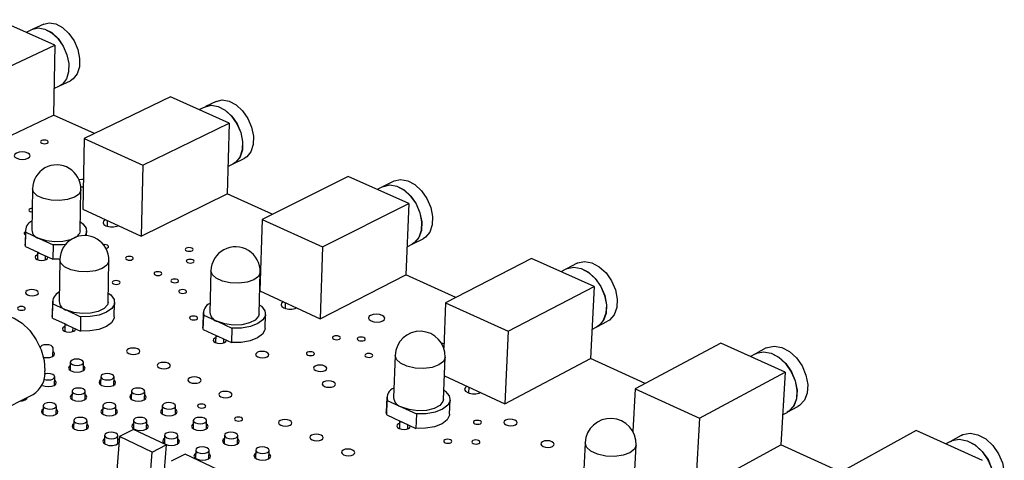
# Model space of a CAD drawing. Extents: x 0 to 211, y 0 to 143.
# Tile 12 of 12: x 153 to 203, y 113 to 136. Entities that reach past the tile are written whole.
import ezdxf

# ---------------------------------------------------------------- set-up
doc = ezdxf.new("R2010")
doc.units = 0
doc.layers.get('0').update_dxf_attribs({"linetype": 'CONTINUOUS'})

msp = doc.modelspace()

# ---------------------------------------------------------------- linework, layer by layer
at = {"color": 7, "linetype": 'CONTINUOUS'}
for p, q in [((154.958, 134.559), (152.053, 135.858)), ((154.398, 135.633), (153.848, 135.374)), ((153.842, 135.372), (153.5, 135.211)), ((150.557, 132.48), (154.958, 134.559)), ((154.958, 134.559), (154.895, 130.999)), ((155.21, 132.484), (155.759, 132.745)), ((154.919, 132.345), (155.205, 132.481)), ((160.855, 131.922), (156.456, 129.801)), ((163.848, 130.584), (160.855, 131.922)), ((163.195, 131.694), (162.645, 131.428)), ((162.64, 131.425), (162.316, 131.268)), ((150.511, 128.901), (154.895, 130.999)), ((156.98, 130.054), (154.894, 130.999)), ((159.451, 128.441), (163.848, 130.584)), ((163.848, 130.584), (163.747, 126.986)), ((156.456, 129.801), (156.386, 126.197)), ((156.456, 129.801), (159.451, 128.441)), ((164.065, 128.513), (164.613, 128.782)), ((159.451, 128.441), (159.368, 124.824)), ((163.786, 128.375), (164.06, 128.51)), ((169.925, 127.866), (165.532, 125.679)), ((173.011, 126.486), (169.925, 127.866)), ((172.258, 127.634), (171.71, 127.36)), ((153.826, 127.239), (153.791, 125.136)), ((156.258, 125.094), (156.299, 127.197)), ((171.704, 127.357), (171.402, 127.206)), ((159.368, 124.824), (163.747, 126.986)), ((166.055, 125.94), (163.747, 126.986)), ((156.386, 126.197), (159.368, 124.824)), ((168.62, 124.277), (173.011, 126.486)), ((173.011, 126.486), (172.87, 122.851)), ((157.653, 125.329), (157.659, 125.61)), ((165.532, 125.679), (165.423, 122.037)), ((165.532, 125.679), (168.62, 124.277)), ((153.462, 125.141), (153.45, 124.418)), ((153.468, 124.301), (153.479, 125.024)), ((153.479, 125.024), (154.175, 124.701)), ((156.582, 124.851), (156.587, 125.087)), ((158.196, 125.359), (158.196, 125.363)), ((154.175, 124.701), (154.873, 124.377)), ((173.192, 124.42), (173.738, 124.698)), ((153.468, 124.301), (153.45, 124.418)), ((153.468, 124.301), (154.104, 124.005)), ((154.087, 124.013), (154.08, 123.633)), ((154.104, 124.005), (154.221, 123.95)), ((154.873, 124.377), (154.86, 123.653)), ((168.62, 124.277), (168.497, 120.622)), ((172.926, 124.286), (173.186, 124.418)), ((154.221, 123.95), (154.86, 123.653)), ((154.492, 123.626), (154.495, 123.823)), ((155.243, 123.652), (154.86, 123.653)), ((155.219, 123.625), (155.18, 121.503)), ((157.681, 121.455), (157.726, 123.577)), ((179.277, 123.684), (174.893, 121.428)), ((182.46, 122.261), (179.277, 123.684)), ((162.927, 123.06), (162.869, 120.935)), ((181.048, 123.162), (180.767, 123.017)), ((181.601, 123.448), (181.054, 123.165)), ((165.376, 120.866), (165.44, 122.992)), ((168.497, 120.622), (172.87, 122.851)), ((175.415, 121.697), (172.87, 122.851)), ((165.423, 122.037), (168.497, 120.622)), ((178.079, 119.982), (182.46, 122.261)), ((182.46, 122.261), (182.277, 118.587)), ((154.847, 121.508), (154.834, 120.778)), ((154.852, 120.656), (154.865, 121.386)), ((154.865, 121.386), (155.572, 121.054)), ((155.572, 121.054), (156.28, 120.721)), ((157.998, 120.718), (158.014, 121.448)), ((166.725, 121.147), (166.734, 121.433)), ((167.287, 121.172), (167.287, 121.179)), ((174.893, 121.428), (174.798, 119.125)), ((174.893, 121.428), (178.079, 119.982)), ((154.852, 120.656), (154.834, 120.778)), ((154.852, 120.656), (155.499, 120.352)), ((156.28, 120.721), (156.266, 119.99)), ((162.535, 120.943), (162.515, 120.213)), ((162.537, 120.076), (162.556, 120.807)), ((162.556, 120.807), (163.274, 120.474)), ((165.688, 120.125), (165.71, 120.856)), ((182.603, 120.202), (183.149, 120.488)), ((155.481, 120.36), (155.474, 119.975)), ((155.499, 120.352), (155.618, 120.296)), ((155.618, 120.296), (156.266, 119.99)), ((155.89, 119.968), (155.894, 120.165)), ((162.537, 120.076), (162.515, 120.213)), ((162.537, 120.076), (163.193, 119.771)), ((163.274, 120.474), (163.993, 120.14)), ((163.993, 120.14), (163.972, 119.408)), ((182.351, 120.07), (182.597, 120.2)), ((163.174, 119.78), (163.163, 119.395)), ((163.193, 119.771), (163.314, 119.714)), ((163.314, 119.714), (163.972, 119.408)), ((163.581, 119.384), (163.587, 119.587)), ((178.079, 119.982), (177.913, 116.288)), ((154.872, 118.713), (154.879, 119.128)), ((188.925, 119.37), (184.551, 117.043)), ((192.208, 117.901), (188.925, 119.37)), ((191.235, 119.13), (190.689, 118.838)), ((172.314, 118.751), (172.233, 116.603)), ((174.781, 116.505), (174.869, 118.653)), ((177.913, 116.288), (182.277, 118.587)), ((185.072, 117.32), (182.277, 118.587)), ((190.684, 118.835), (190.428, 118.698)), ((155.756, 118.406), (155.748, 117.99)), ((156.42, 117.978), (156.428, 118.394)), ((154.954, 117.24), (154.961, 117.657)), ((157.311, 117.67), (157.302, 117.253)), ((157.976, 117.239), (157.985, 117.656)), ((174.83, 117.707), (177.913, 116.288)), ((187.839, 115.549), (192.208, 117.901)), ((192.208, 117.901), (191.981, 114.188)), ((176.079, 116.834), (176.092, 117.126)), ((184.551, 117.043), (184.437, 114.873)), ((184.551, 117.043), (187.839, 115.549)), ((149.45, 114.545), (153.855, 116.761)), ((153.48, 116.498), (153.481, 116.574)), ((155.843, 116.928), (155.835, 116.51)), ((156.51, 116.497), (156.519, 116.915)), ((158.875, 116.929), (158.865, 116.511)), ((159.54, 116.496), (159.55, 116.914)), ((171.893, 116.615), (171.865, 115.877)), ((175.09, 115.752), (175.12, 116.49)), ((176.662, 116.853), (176.662, 116.863)), ((154.367, 116.183), (154.36, 115.763)), ((155.037, 115.751), (155.044, 116.171)), ((157.407, 116.184), (157.398, 115.764)), ((158.075, 115.75), (158.084, 116.17)), ((160.446, 116.185), (160.436, 115.765)), ((161.113, 115.749), (161.124, 116.168)), ((171.891, 115.719), (171.919, 116.457)), ((171.919, 116.457), (172.659, 116.113)), ((172.659, 116.113), (173.401, 115.769)), ((192.312, 115.852), (192.857, 116.147)), ((171.891, 115.719), (171.865, 115.877)), ((171.891, 115.719), (172.569, 115.403)), ((173.401, 115.769), (173.372, 115.029)), ((187.839, 115.549), (187.629, 111.815)), ((192.075, 115.723), (192.307, 115.849)), ((155.931, 115.434), (155.923, 115.013)), ((156.602, 115), (156.61, 115.421)), ((158.98, 114.983), (158.26, 114.615)), ((158.979, 115.435), (158.969, 115.015)), ((160.649, 114.187), (158.98, 114.983)), ((159.648, 114.999), (159.658, 115.42)), ((162.026, 115.437), (162.015, 115.016)), ((162.694, 114.998), (162.705, 115.419)), ((172.547, 115.414), (172.532, 115.025)), ((172.569, 115.403), (172.693, 115.346)), ((172.693, 115.346), (173.372, 115.029)), ((172.957, 115.009), (172.965, 115.219)), ((157.503, 114.682), (157.494, 114.26)), ((158.26, 114.615), (157.808, 108.693)), ((158.175, 114.245), (158.184, 114.667)), ((159.93, 113.817), (158.26, 114.615)), ((160.559, 114.683), (160.549, 114.261)), ((161.229, 114.244), (161.24, 114.666)), ((163.615, 114.684), (163.603, 114.262)), ((164.284, 114.243), (164.296, 114.665)), ((198.881, 114.917), (194.521, 112.515)), ((202.271, 113.402), (198.881, 114.917)), ((201.175, 114.672), (200.632, 114.371)), ((159.93, 113.817), (160.649, 114.187)), ((160.649, 114.187), (160.165, 108.048)), ((182.002, 114.304), (181.895, 112.134)), ((184.486, 112.003), (184.6, 114.174)), ((187.629, 111.815), (191.981, 114.188)), ((195.041, 112.801), (191.981, 114.188)), ((200.626, 114.368), (200.396, 114.24)), ((159.466, 107.883), (159.93, 113.817)), ((161.617, 113.725), (160.897, 113.354)), ((163.301, 112.921), (161.617, 113.725)), ((162.148, 113.927), (162.137, 113.504)), ((162.819, 113.485), (162.831, 113.908)), ((165.212, 113.928), (165.199, 113.505)), ((165.882, 113.484), (165.895, 113.907))]:
    msp.add_line(p, q, dxfattribs=at)
for points in [[(154.398, 135.633), (154.674, 135.698), (155.013, 135.642), (155.358, 135.457), (155.677, 135.158), (155.944, 134.773), (156.132, 134.335), (156.227, 133.884), (156.219, 133.461), (156.109, 133.103), (155.907, 132.841), (155.759, 132.745)], [(153.842, 135.372), (154.119, 135.437), (154.457, 135.381), (154.802, 135.195), (155.122, 134.896), (155.388, 134.51), (155.578, 134.072), (155.672, 133.621), (155.664, 133.197), (155.555, 132.839), (155.353, 132.577), (155.205, 132.481)], [(153.848, 135.374), (154.124, 135.44), (154.463, 135.384), (154.808, 135.198), (155.128, 134.899), (155.394, 134.513), (155.583, 134.075), (155.678, 133.624), (155.67, 133.2), (155.56, 132.842), (155.359, 132.58), (155.21, 132.484)], [(163.195, 131.694), (163.5, 131.767), (163.85, 131.707), (164.205, 131.517), (164.533, 131.212), (164.805, 130.82), (164.996, 130.376), (165.089, 129.92), (165.077, 129.492), (164.959, 129.131), (164.748, 128.868), (164.613, 128.782)], [(162.64, 131.425), (162.945, 131.498), (163.295, 131.438), (163.65, 131.247), (163.978, 130.942), (164.25, 130.55), (164.442, 130.105), (164.535, 129.649), (164.523, 129.22), (164.406, 128.859), (164.195, 128.596), (164.06, 128.51)], [(162.645, 131.428), (162.951, 131.5), (163.301, 131.441), (163.656, 131.25), (163.984, 130.945), (164.256, 130.552), (164.447, 130.108), (164.541, 129.651), (164.528, 129.223), (164.411, 128.862), (164.2, 128.599), (164.065, 128.513)], [(154.303, 129.565), (154.367, 129.545), (154.443, 129.538), (154.517, 129.545), (154.579, 129.565), (154.62, 129.595), (154.633, 129.63), (154.616, 129.665), (154.572, 129.695), (154.508, 129.715), (154.432, 129.721), (154.358, 129.715), (154.296, 129.695), (154.255, 129.665), (154.242, 129.63), (154.259, 129.595), (154.303, 129.565)], [(153.025, 128.794), (153.158, 128.753), (153.313, 128.738), (153.467, 128.753), (153.596, 128.794), (153.68, 128.855), (153.707, 128.928), (153.672, 129), (153.582, 129.061), (153.449, 129.102), (153.294, 129.117), (153.14, 129.102), (153.011, 129.061), (152.927, 129), (152.9, 128.928), (152.934, 128.855), (153.025, 128.794)], [(156.415, 127.717), (156.346, 127.72), (156.194, 127.706)], [(172.258, 127.634), (172.27, 127.64), (172.596, 127.715), (172.958, 127.652), (173.323, 127.456), (173.66, 127.145), (173.937, 126.747), (174.13, 126.296), (174.222, 125.834), (174.205, 125.402), (174.08, 125.038), (173.859, 124.774), (173.738, 124.698)], [(156.27, 127.343), (156.37, 127.337), (156.408, 127.338)], [(171.704, 127.357), (171.716, 127.363), (172.042, 127.438), (172.404, 127.374), (172.769, 127.178), (173.106, 126.867), (173.383, 126.468), (173.577, 126.017), (173.669, 125.554), (173.652, 125.122), (173.527, 124.757), (173.306, 124.494), (173.186, 124.418)], [(171.71, 127.36), (171.722, 127.366), (172.047, 127.44), (172.409, 127.377), (172.775, 127.181), (173.111, 126.87), (173.389, 126.471), (173.582, 126.02), (173.675, 125.557), (173.658, 125.124), (173.533, 124.76), (173.312, 124.497), (173.192, 124.42)], [(153.809, 126.24), (153.765, 126.234), (153.702, 126.213), (153.661, 126.183), (153.648, 126.147), (153.665, 126.111), (153.709, 126.081)], [(153.709, 126.081), (153.775, 126.06), (153.806, 126.055)], [(156.267, 125.549), (156.392, 125.456), (156.557, 125.239), (156.577, 125.009), (156.498, 124.848)], [(157.545, 125.663), (157.452, 125.594), (157.423, 125.512), (157.463, 125.43), (157.565, 125.361)], [(153.46, 125.031), (153.449, 125.025), (153.407, 124.995), (153.394, 124.958), (153.411, 124.922), (153.455, 124.891)], [(156.258, 125.094), (156.225, 124.965), (156.055, 124.779), (155.761, 124.635), (155.377, 124.548), (154.951, 124.531), (154.533, 124.584), (154.175, 124.701)], [(155.541, 124.406), (155.356, 124.384), (154.873, 124.377)], [(157.544, 124.21), (157.593, 124.216), (157.656, 124.237), (157.697, 124.268), (157.71, 124.304), (157.692, 124.341), (157.647, 124.372), (157.581, 124.392), (157.504, 124.399), (157.428, 124.392), (157.424, 124.391)], [(161.678, 124.085), (161.745, 124.064), (161.822, 124.057), (161.897, 124.064), (161.96, 124.085), (162.001, 124.115), (162.013, 124.152), (161.995, 124.188), (161.949, 124.219), (161.883, 124.24), (161.806, 124.247), (161.73, 124.24), (161.667, 124.219), (161.626, 124.188), (161.614, 124.152), (161.632, 124.115), (161.678, 124.085)], [(154.085, 123.878), (154.05, 123.863), (153.981, 123.812), (153.959, 123.752), (153.987, 123.692), (154.062, 123.641)], [(154.062, 123.641), (154.17, 123.607), (154.297, 123.595), (154.422, 123.607), (154.527, 123.641), (154.595, 123.692), (154.617, 123.752), (154.615, 123.767)], [(158.631, 123.633), (158.697, 123.612), (158.774, 123.605), (158.85, 123.612), (158.913, 123.633), (158.955, 123.664), (158.967, 123.701), (158.949, 123.737), (158.904, 123.768), (158.837, 123.789), (158.761, 123.796), (158.685, 123.789), (158.621, 123.768), (158.58, 123.737), (158.567, 123.701), (158.585, 123.664), (158.631, 123.633)], [(161.735, 123.48), (161.801, 123.46), (161.878, 123.452), (161.954, 123.46), (162.017, 123.48), (162.058, 123.512), (162.07, 123.548), (162.052, 123.585), (162.006, 123.616), (161.94, 123.637), (161.862, 123.644), (161.787, 123.637), (161.723, 123.616), (161.683, 123.585), (161.67, 123.548), (161.689, 123.512), (161.735, 123.48)], [(181.601, 123.448), (181.635, 123.465), (181.973, 123.538), (182.347, 123.471), (182.724, 123.269), (183.069, 122.952), (183.353, 122.547), (183.548, 122.089), (183.639, 121.621), (183.617, 121.184), (183.484, 120.817), (183.252, 120.553), (183.149, 120.488)], [(160.086, 122.849), (160.153, 122.828), (160.23, 122.82), (160.306, 122.828), (160.369, 122.849), (160.411, 122.88), (160.423, 122.917), (160.405, 122.953), (160.359, 122.985), (160.292, 123.005), (160.215, 123.013), (160.139, 123.005), (160.076, 122.985), (160.035, 122.953), (160.022, 122.917), (160.04, 122.88), (160.086, 122.849)], [(181.048, 123.162), (181.082, 123.179), (181.421, 123.252), (181.795, 123.184), (182.171, 122.983), (182.517, 122.665), (182.8, 122.259), (182.996, 121.801), (183.087, 121.333), (183.065, 120.896), (182.932, 120.529), (182.7, 120.264), (182.597, 120.2)], [(181.054, 123.165), (181.088, 123.182), (181.426, 123.255), (181.8, 123.187), (182.177, 122.986), (182.522, 122.668), (182.806, 122.262), (183.002, 121.804), (183.093, 121.336), (183.071, 120.899), (182.938, 120.531), (182.706, 120.267), (182.603, 120.202)], [(157.957, 122.397), (158.024, 122.376), (158.101, 122.369), (158.177, 122.376), (158.241, 122.397), (158.282, 122.429), (158.295, 122.466), (158.277, 122.503), (158.232, 122.534), (158.165, 122.555), (158.088, 122.562), (158.012, 122.555), (157.948, 122.534), (157.906, 122.503), (157.894, 122.466), (157.911, 122.429), (157.957, 122.397)], [(160.942, 122.479), (161.009, 122.458), (161.086, 122.451), (161.162, 122.458), (161.226, 122.479), (161.267, 122.51), (161.279, 122.547), (161.261, 122.584), (161.215, 122.615), (161.148, 122.636), (161.071, 122.644), (160.995, 122.636), (160.931, 122.615), (160.89, 122.584), (160.878, 122.547), (160.896, 122.51), (160.942, 122.479)], [(154.04, 121.832), (154.109, 121.884), (154.131, 121.945), (154.102, 122.006), (154.028, 122.057), (153.919, 122.092), (153.792, 122.104), (153.666, 122.092), (153.56, 122.057), (153.491, 122.006), (153.469, 121.945), (153.497, 121.884), (153.572, 121.832), (153.681, 121.797), (153.808, 121.785), (153.934, 121.797), (154.04, 121.832)], [(153.572, 121.832), (153.681, 121.797), (153.808, 121.785), (153.934, 121.797), (154.04, 121.832), (154.109, 121.884), (154.131, 121.945), (154.102, 122.006), (154.028, 122.057), (153.919, 122.092), (153.792, 122.104), (153.666, 122.092), (153.56, 122.057), (153.491, 122.006), (153.469, 121.945), (153.497, 121.884), (153.572, 121.832)], [(161.347, 121.939), (161.414, 121.918), (161.491, 121.911), (161.568, 121.918), (161.631, 121.939), (161.672, 121.971), (161.684, 122.008), (161.666, 122.045), (161.62, 122.076), (161.553, 122.097), (161.476, 122.104), (161.399, 122.097), (161.336, 122.076), (161.295, 122.045), (161.282, 122.008), (161.301, 121.971), (161.347, 121.939)], [(157.691, 121.923), (157.815, 121.829), (157.983, 121.606), (158.004, 121.37), (157.875, 121.145), (157.607, 120.951), (157.227, 120.807), (156.77, 120.728), (156.28, 120.721)], [(153.12, 121.079), (153.186, 121.058), (153.264, 121.051), (153.341, 121.058), (153.405, 121.079), (153.447, 121.111), (153.461, 121.148), (153.443, 121.185), (153.398, 121.217), (153.332, 121.238), (153.254, 121.245), (153.177, 121.238), (153.113, 121.217), (153.071, 121.185), (153.057, 121.148), (153.074, 121.111), (153.12, 121.079)], [(157.681, 121.455), (157.648, 121.324), (157.477, 121.134), (157.179, 120.986), (156.791, 120.897), (156.359, 120.879), (155.935, 120.933), (155.572, 121.054)], [(165.39, 121.335), (165.499, 121.253), (165.675, 121.028), (165.702, 120.792), (165.579, 120.565), (165.316, 120.37), (164.939, 120.226), (164.484, 120.147), (163.993, 120.14)], [(166.618, 121.487), (166.526, 121.415), (166.5, 121.331), (166.543, 121.247), (166.649, 121.175)], [(151.891, 120.699), (152.095, 120.771), (152.482, 120.782), (152.896, 120.652), (153.308, 120.391), (153.69, 120.016), (154.017, 119.552), (154.264, 119.032), (154.416, 118.491), (154.462, 117.967)], [(157.998, 120.718), (157.989, 120.641), (157.859, 120.415), (157.592, 120.22), (157.212, 120.077), (156.755, 119.997), (156.266, 119.99)], [(161.905, 120.587), (161.973, 120.566), (162.051, 120.558), (162.127, 120.566), (162.191, 120.587), (162.232, 120.619), (162.245, 120.656), (162.226, 120.694), (162.18, 120.725), (162.112, 120.747), (162.034, 120.754), (161.958, 120.747), (161.894, 120.725), (161.853, 120.694), (161.84, 120.656), (161.859, 120.619), (161.905, 120.587)], [(165.376, 120.866), (165.347, 120.746), (165.181, 120.555), (164.886, 120.406), (164.5, 120.317), (164.067, 120.298), (163.641, 120.353), (163.274, 120.474)], [(171.097, 120.508), (171.237, 120.464), (171.398, 120.449), (171.555, 120.464), (171.685, 120.508), (171.767, 120.573), (171.79, 120.65), (171.749, 120.727), (171.652, 120.792), (171.512, 120.836), (171.351, 120.851), (171.194, 120.836), (171.064, 120.792), (170.981, 120.727), (170.958, 120.65), (170.999, 120.573), (171.097, 120.508)], [(155.478, 120.227), (155.442, 120.212), (155.373, 120.159), (155.351, 120.098), (155.38, 120.036), (155.455, 119.983)], [(155.455, 119.983), (155.566, 119.948), (155.694, 119.936), (155.821, 119.948), (155.927, 119.983), (155.996, 120.036), (156.018, 120.098), (156.016, 120.108)], [(165.688, 120.125), (165.68, 120.061), (165.557, 119.834), (165.294, 119.639), (164.918, 119.495), (164.462, 119.415), (163.972, 119.408)], [(163.17, 119.648), (163.13, 119.631), (163.062, 119.578), (163.042, 119.516), (163.073, 119.454), (163.149, 119.402)], [(163.149, 119.402), (163.261, 119.366), (163.39, 119.354), (163.517, 119.366), (163.622, 119.402), (163.69, 119.454), (163.71, 119.516), (163.707, 119.531)], [(169.187, 119.581), (169.255, 119.559), (169.333, 119.552), (169.41, 119.559), (169.473, 119.581), (169.514, 119.613), (169.525, 119.65), (169.506, 119.688), (169.458, 119.72), (169.39, 119.741), (169.312, 119.749), (169.235, 119.741), (169.172, 119.72), (169.131, 119.688), (169.12, 119.65), (169.139, 119.613), (169.187, 119.581)], [(170.455, 119.516), (170.523, 119.495), (170.602, 119.487), (170.678, 119.495), (170.742, 119.516), (170.782, 119.548), (170.793, 119.586), (170.774, 119.623), (170.726, 119.655), (170.658, 119.677), (170.579, 119.684), (170.503, 119.677), (170.439, 119.655), (170.399, 119.623), (170.388, 119.586), (170.407, 119.548), (170.455, 119.516)], [(154.879, 119.128), (154.879, 119.133), (154.85, 119.196), (154.775, 119.249), (154.664, 119.284), (154.535, 119.296), (154.408, 119.284), (154.301, 119.249), (154.231, 119.196), (154.209, 119.139)], [(158.734, 118.85), (158.846, 118.814), (158.975, 118.802), (159.102, 118.814), (159.208, 118.85), (159.277, 118.902), (159.298, 118.965), (159.268, 119.027), (159.191, 119.08), (159.08, 119.115), (158.952, 119.127), (158.824, 119.115), (158.718, 119.08), (158.65, 119.027), (158.628, 118.965), (158.658, 118.902), (158.734, 118.85)], [(174.807, 119.339), (174.757, 119.351), (174.659, 119.364)], [(191.235, 119.13), (191.295, 119.158), (191.646, 119.229), (192.033, 119.158), (192.421, 118.951), (192.776, 118.627), (193.065, 118.214), (193.263, 117.75), (193.353, 117.276), (193.325, 116.834), (193.183, 116.464), (192.94, 116.199), (192.857, 116.147)], [(154.355, 118.66), (154.389, 118.652), (154.55, 118.637), (154.709, 118.652), (154.843, 118.697), (154.93, 118.763), (154.957, 118.841), (154.921, 118.919), (154.876, 118.957)], [(155.861, 118.284), (155.972, 118.249), (156.102, 118.236), (156.23, 118.249), (156.336, 118.284), (156.406, 118.337), (156.428, 118.4), (156.398, 118.463), (156.322, 118.516), (156.211, 118.551), (156.082, 118.564), (155.954, 118.551), (155.848, 118.516), (155.778, 118.463), (155.756, 118.4), (155.785, 118.337), (155.861, 118.284)], [(165.314, 118.678), (165.426, 118.643), (165.555, 118.631), (165.682, 118.643), (165.788, 118.678), (165.855, 118.731), (165.875, 118.794), (165.843, 118.856), (165.766, 118.909), (165.654, 118.944), (165.525, 118.957), (165.398, 118.944), (165.292, 118.909), (165.225, 118.856), (165.205, 118.794), (165.236, 118.731), (165.314, 118.678)], [(167.859, 118.77), (167.928, 118.749), (168.006, 118.741), (168.083, 118.749), (168.147, 118.77), (168.188, 118.802), (168.199, 118.84), (168.18, 118.878), (168.133, 118.91), (168.064, 118.932), (167.986, 118.939), (167.909, 118.932), (167.845, 118.91), (167.804, 118.878), (167.793, 118.84), (167.812, 118.802), (167.859, 118.77)], [(170.84, 118.679), (170.908, 118.658), (170.987, 118.65), (171.064, 118.658), (171.128, 118.679), (171.168, 118.711), (171.179, 118.749), (171.159, 118.787), (171.112, 118.819), (171.043, 118.841), (170.964, 118.848), (170.887, 118.841), (170.824, 118.819), (170.783, 118.787), (170.772, 118.749), (170.792, 118.711), (170.84, 118.679)], [(190.684, 118.835), (190.744, 118.864), (191.095, 118.934), (191.482, 118.862), (191.87, 118.655), (192.225, 118.331), (192.514, 117.917), (192.713, 117.453), (192.802, 116.978), (192.775, 116.536), (192.633, 116.166), (192.39, 115.901), (192.307, 115.849)], [(190.689, 118.838), (190.749, 118.867), (191.1, 118.937), (191.487, 118.865), (191.875, 118.658), (192.23, 118.333), (192.52, 117.92), (192.718, 117.456), (192.808, 116.981), (192.78, 116.539), (192.639, 116.169), (192.396, 115.904), (192.312, 115.852)], [(155.753, 118.236), (155.694, 118.185), (155.667, 118.107), (155.703, 118.029), (155.798, 117.962)], [(155.798, 117.962), (155.937, 117.918), (156.099, 117.902), (156.258, 117.918), (156.392, 117.962), (156.479, 118.029), (156.506, 118.107), (156.469, 118.185), (156.424, 118.223)], [(160.293, 118.116), (160.404, 118.08), (160.534, 118.068), (160.661, 118.08), (160.767, 118.116), (160.836, 118.169), (160.857, 118.232), (160.826, 118.294), (160.75, 118.347), (160.638, 118.383), (160.509, 118.395), (160.382, 118.383), (160.275, 118.347), (160.207, 118.294), (160.186, 118.232), (160.216, 118.169), (160.293, 118.116)], [(168.271, 117.978), (168.384, 117.942), (168.513, 117.93), (168.641, 117.942), (168.746, 117.978), (168.813, 118.031), (168.832, 118.094), (168.8, 118.156), (168.721, 118.209), (168.609, 118.245), (168.479, 118.257), (168.352, 118.245), (168.247, 118.209), (168.18, 118.156), (168.161, 118.094), (168.193, 118.031), (168.271, 117.978)], [(154.33, 117.224), (154.469, 117.179), (154.631, 117.163), (154.791, 117.179), (154.925, 117.224), (155.012, 117.29), (155.04, 117.369), (155.004, 117.448), (154.958, 117.487)], [(154.393, 117.546), (154.504, 117.511), (154.634, 117.498), (154.762, 117.511), (154.869, 117.546), (154.939, 117.6), (154.961, 117.663), (154.932, 117.726), (154.856, 117.779), (154.745, 117.815), (154.616, 117.827), (154.487, 117.815), (154.424, 117.798)], [(157.308, 117.5), (157.248, 117.448), (157.221, 117.369), (157.258, 117.29), (157.354, 117.224)], [(157.417, 117.546), (157.529, 117.511), (157.659, 117.498), (157.787, 117.511), (157.894, 117.546), (157.963, 117.6), (157.985, 117.663), (157.955, 117.726), (157.878, 117.779), (157.767, 117.815), (157.637, 117.827), (157.509, 117.815), (157.402, 117.779), (157.333, 117.726), (157.311, 117.663), (157.341, 117.6), (157.417, 117.546)], [(157.354, 117.224), (157.493, 117.179), (157.655, 117.163), (157.815, 117.179), (157.949, 117.224), (158.036, 117.29), (158.062, 117.369), (158.025, 117.448), (157.981, 117.486)], [(161.859, 117.378), (161.971, 117.342), (162.101, 117.33), (162.229, 117.342), (162.335, 117.378), (162.404, 117.431), (162.424, 117.494), (162.393, 117.557), (162.316, 117.611), (162.204, 117.646), (162.074, 117.659), (161.947, 117.646), (161.841, 117.611), (161.772, 117.557), (161.751, 117.494), (161.782, 117.431), (161.859, 117.378)], [(155.949, 116.805), (156.061, 116.769), (156.191, 116.756), (156.319, 116.769), (156.427, 116.805), (156.497, 116.858), (156.518, 116.922), (156.489, 116.985), (156.412, 117.039), (156.301, 117.075), (156.171, 117.087), (156.043, 117.075), (155.935, 117.039), (155.865, 116.985), (155.843, 116.922), (155.873, 116.858), (155.949, 116.805)], [(158.982, 116.805), (159.094, 116.769), (159.224, 116.756), (159.352, 116.769), (159.459, 116.805), (159.529, 116.858), (159.55, 116.922), (159.52, 116.985), (159.443, 117.039), (159.331, 117.075), (159.201, 117.087), (159.072, 117.075), (158.965, 117.039), (158.896, 116.985), (158.875, 116.922), (158.905, 116.858), (158.982, 116.805)], [(168.708, 117.173), (168.821, 117.138), (168.951, 117.125), (169.079, 117.138), (169.184, 117.173), (169.252, 117.227), (169.271, 117.29), (169.238, 117.353), (169.16, 117.406), (169.047, 117.442), (168.917, 117.455), (168.789, 117.442), (168.684, 117.406), (168.616, 117.353), (168.597, 117.29), (168.63, 117.227), (168.708, 117.173)], [(174.8, 116.988), (174.893, 116.917), (175.079, 116.686), (175.115, 116.441), (174.998, 116.208), (174.738, 116.007), (174.359, 115.858), (173.899, 115.776), (173.401, 115.769)], [(175.975, 117.18), (175.884, 117.106), (175.86, 117.019), (175.907, 116.932), (176.017, 116.859)], [(153.178, 116.421), (153.316, 116.436), (153.45, 116.481), (153.538, 116.548), (153.566, 116.616)], [(155.84, 116.758), (155.781, 116.707), (155.753, 116.628), (155.79, 116.548), (155.885, 116.481)], [(155.885, 116.481), (156.025, 116.436), (156.187, 116.42), (156.348, 116.436), (156.482, 116.481), (156.57, 116.548), (156.597, 116.628), (156.56, 116.707), (156.515, 116.745)], [(158.871, 116.759), (158.81, 116.707), (158.784, 116.628), (158.821, 116.548), (158.917, 116.481)], [(158.917, 116.481), (159.058, 116.436), (159.22, 116.42), (159.381, 116.436), (159.514, 116.481), (159.601, 116.548), (159.627, 116.628), (159.589, 116.707), (159.546, 116.744)], [(163.434, 116.636), (163.547, 116.601), (163.677, 116.588), (163.805, 116.601), (163.911, 116.636), (163.98, 116.69), (164, 116.753), (163.969, 116.817), (163.891, 116.87), (163.778, 116.906), (163.648, 116.919), (163.52, 116.906), (163.414, 116.87), (163.346, 116.817), (163.325, 116.753), (163.356, 116.69), (163.434, 116.636)], [(174.781, 116.505), (174.755, 116.394), (174.593, 116.197), (174.3, 116.043), (173.91, 115.951), (173.471, 115.932), (173.037, 115.989), (172.659, 116.113)], [(154.364, 116.013), (154.306, 115.962), (154.278, 115.882), (154.314, 115.802), (154.409, 115.735)], [(154.473, 116.059), (154.585, 116.023), (154.715, 116.01), (154.844, 116.023), (154.952, 116.059), (155.022, 116.113), (155.044, 116.177), (155.015, 116.24), (154.939, 116.294), (154.827, 116.33), (154.697, 116.343), (154.568, 116.33), (154.46, 116.294), (154.39, 116.24), (154.367, 116.177), (154.397, 116.113), (154.473, 116.059)], [(154.409, 115.735), (154.549, 115.69), (154.712, 115.674), (154.873, 115.69), (155.008, 115.735), (155.096, 115.802), (155.124, 115.882), (155.087, 115.962), (155.041, 116.001)], [(157.403, 116.014), (157.343, 115.962), (157.316, 115.882), (157.353, 115.802), (157.449, 115.735)], [(157.514, 116.059), (157.626, 116.023), (157.756, 116.01), (157.885, 116.023), (157.992, 116.059), (158.062, 116.113), (158.084, 116.177), (158.054, 116.24), (157.977, 116.294), (157.865, 116.33), (157.734, 116.343), (157.606, 116.33), (157.498, 116.294), (157.429, 116.24), (157.407, 116.177), (157.437, 116.113), (157.514, 116.059)], [(157.449, 115.735), (157.59, 115.69), (157.753, 115.674), (157.914, 115.69), (158.048, 115.735), (158.135, 115.802), (158.162, 115.882), (158.124, 115.962), (158.08, 116)], [(160.442, 116.015), (160.381, 115.962), (160.355, 115.882), (160.393, 115.802), (160.49, 115.735)], [(160.554, 116.059), (160.667, 116.023), (160.798, 116.01), (160.926, 116.023), (161.033, 116.059), (161.102, 116.113), (161.123, 116.177), (161.093, 116.24), (161.015, 116.294), (160.903, 116.33), (160.772, 116.343), (160.644, 116.33), (160.537, 116.294), (160.467, 116.24), (160.446, 116.177), (160.477, 116.113), (160.554, 116.059)], [(160.49, 115.735), (160.63, 115.69), (160.793, 115.674), (160.954, 115.69), (161.088, 115.735), (161.174, 115.802), (161.2, 115.882), (161.162, 115.962), (161.119, 115.998)], [(162.313, 116.099), (162.382, 116.077), (162.461, 116.069), (162.539, 116.077), (162.604, 116.099), (162.645, 116.132), (162.658, 116.17), (162.639, 116.209), (162.592, 116.242), (162.523, 116.263), (162.444, 116.271), (162.366, 116.263), (162.301, 116.242), (162.26, 116.209), (162.247, 116.17), (162.266, 116.132), (162.313, 116.099)], [(156.038, 115.309), (156.15, 115.273), (156.281, 115.26), (156.41, 115.273), (156.518, 115.309), (156.588, 115.364), (156.61, 115.428), (156.58, 115.492), (156.503, 115.546), (156.391, 115.582), (156.261, 115.595), (156.132, 115.582), (156.024, 115.546), (155.953, 115.492), (155.931, 115.428), (155.961, 115.364), (156.038, 115.309)], [(159.087, 115.309), (159.199, 115.273), (159.33, 115.26), (159.459, 115.273), (159.567, 115.309), (159.636, 115.364), (159.658, 115.428), (159.627, 115.492), (159.55, 115.546), (159.437, 115.582), (159.306, 115.595), (159.177, 115.582), (159.07, 115.546), (159, 115.492), (158.979, 115.428), (159.009, 115.364), (159.087, 115.309)], [(162.135, 115.309), (162.249, 115.273), (162.38, 115.26), (162.508, 115.273), (162.616, 115.309), (162.685, 115.364), (162.705, 115.428), (162.674, 115.492), (162.596, 115.546), (162.483, 115.582), (162.352, 115.595), (162.223, 115.582), (162.116, 115.546), (162.047, 115.492), (162.026, 115.428), (162.057, 115.364), (162.135, 115.309)], [(164.194, 115.436), (164.263, 115.414), (164.343, 115.406), (164.421, 115.414), (164.486, 115.436), (164.527, 115.469), (164.54, 115.508), (164.52, 115.547), (164.473, 115.579), (164.404, 115.601), (164.325, 115.609), (164.247, 115.601), (164.182, 115.579), (164.14, 115.547), (164.128, 115.508), (164.147, 115.469), (164.194, 115.436)], [(166.483, 115.201), (166.597, 115.164), (166.728, 115.152), (166.857, 115.164), (166.963, 115.201), (167.031, 115.255), (167.051, 115.319), (167.019, 115.383), (166.94, 115.437), (166.826, 115.473), (166.696, 115.486), (166.567, 115.473), (166.461, 115.437), (166.392, 115.383), (166.373, 115.319), (166.405, 115.255), (166.483, 115.201)], [(175.09, 115.752), (175.085, 115.703), (174.967, 115.469), (174.707, 115.268), (174.329, 115.119), (173.87, 115.037), (173.372, 115.029)], [(177.97, 115.212), (178.085, 115.176), (178.216, 115.163), (178.344, 115.176), (178.449, 115.212), (178.515, 115.267), (178.532, 115.331), (178.498, 115.395), (178.417, 115.449), (178.302, 115.485), (178.17, 115.498), (178.042, 115.485), (177.937, 115.449), (177.871, 115.395), (177.854, 115.331), (177.889, 115.267), (177.97, 115.212)], [(155.928, 115.264), (155.868, 115.213), (155.841, 115.133), (155.878, 115.052), (155.974, 114.984)], [(155.974, 114.984), (156.114, 114.939), (156.277, 114.923), (156.439, 114.939), (156.574, 114.984), (156.662, 115.052), (156.689, 115.133), (156.652, 115.213), (156.607, 115.251)], [(158.975, 115.265), (158.914, 115.213), (158.887, 115.133), (158.925, 115.052), (159.022, 114.984)], [(159.022, 114.984), (159.163, 114.939), (159.326, 114.923), (159.487, 114.939), (159.622, 114.984), (159.709, 115.052), (159.735, 115.133), (159.697, 115.213), (159.654, 115.25)], [(162.022, 115.267), (161.96, 115.213), (161.934, 115.133), (161.973, 115.052), (162.07, 114.984)], [(162.07, 114.984), (162.211, 114.939), (162.375, 114.923), (162.536, 114.939), (162.67, 114.984), (162.756, 115.052), (162.782, 115.133), (162.743, 115.213), (162.701, 115.249)], [(172.542, 115.286), (172.496, 115.266), (172.428, 115.211), (172.41, 115.147), (172.443, 115.083), (172.523, 115.029)], [(172.523, 115.029), (172.638, 114.993), (172.769, 114.98), (172.898, 114.993), (173.003, 115.029), (173.07, 115.083), (173.089, 115.147), (173.085, 115.163)], [(176.377, 115.269), (176.447, 115.247), (176.527, 115.239), (176.605, 115.247), (176.669, 115.269), (176.709, 115.302), (176.719, 115.341), (176.699, 115.38), (176.65, 115.413), (176.58, 115.435), (176.5, 115.442), (176.422, 115.435), (176.358, 115.413), (176.318, 115.38), (176.307, 115.341), (176.328, 115.302), (176.377, 115.269)], [(157.5, 114.512), (157.439, 114.459), (157.412, 114.379), (157.45, 114.298), (157.546, 114.23)], [(157.611, 114.556), (157.724, 114.519), (157.855, 114.506), (157.984, 114.519), (158.092, 114.556), (158.162, 114.61), (158.184, 114.675), (158.154, 114.739), (158.076, 114.794), (157.964, 114.83), (157.833, 114.843), (157.703, 114.83), (157.595, 114.794), (157.525, 114.739), (157.503, 114.675), (157.534, 114.61), (157.611, 114.556)], [(158.246, 114.431), (158.225, 114.459), (158.18, 114.498)], [(160.555, 114.513), (160.493, 114.459), (160.467, 114.379), (160.505, 114.298), (160.603, 114.23)], [(160.668, 114.556), (160.781, 114.519), (160.912, 114.506), (161.042, 114.519), (161.149, 114.556), (161.219, 114.61), (161.24, 114.675), (161.209, 114.739), (161.131, 114.794), (161.018, 114.83), (160.887, 114.843), (160.758, 114.83), (160.65, 114.794), (160.58, 114.739), (160.559, 114.675), (160.59, 114.61), (160.668, 114.556)], [(160.603, 114.23), (160.744, 114.184), (160.908, 114.168), (161.07, 114.184), (161.204, 114.23), (161.291, 114.298), (161.317, 114.379), (161.279, 114.459), (161.236, 114.496)], [(163.61, 114.514), (163.547, 114.459), (163.522, 114.379), (163.561, 114.298), (163.659, 114.23)], [(163.725, 114.556), (163.839, 114.519), (163.97, 114.506), (164.099, 114.519), (164.206, 114.556), (164.275, 114.61), (164.296, 114.675), (164.264, 114.739), (164.185, 114.794), (164.072, 114.83), (163.941, 114.843), (163.812, 114.83), (163.704, 114.794), (163.635, 114.739), (163.615, 114.675), (163.646, 114.61), (163.725, 114.556)], [(163.659, 114.23), (163.801, 114.184), (163.965, 114.168), (164.127, 114.184), (164.261, 114.23), (164.347, 114.298), (164.372, 114.379), (164.333, 114.459), (164.291, 114.495)], [(168.083, 114.447), (168.197, 114.411), (168.328, 114.398), (168.457, 114.411), (168.564, 114.447), (168.632, 114.502), (168.651, 114.566), (168.619, 114.631), (168.539, 114.685), (168.425, 114.721), (168.294, 114.734), (168.165, 114.721), (168.059, 114.685), (167.991, 114.631), (167.971, 114.566), (168.004, 114.502), (168.083, 114.447)], [(174.863, 114.303), (174.933, 114.281), (175.013, 114.273), (175.092, 114.281), (175.156, 114.303), (175.196, 114.336), (175.207, 114.376), (175.186, 114.415), (175.137, 114.448), (175.068, 114.47), (174.988, 114.478), (174.91, 114.47), (174.845, 114.448), (174.805, 114.415), (174.794, 114.376), (174.815, 114.336), (174.863, 114.303)], [(200.626, 114.368), (200.714, 114.41), (201.079, 114.478), (201.479, 114.402), (201.88, 114.189), (202.244, 113.857), (202.54, 113.437), (202.741, 112.965), (202.829, 112.484), (202.796, 112.037), (202.645, 111.665), (202.39, 111.399), (202.329, 111.361)], [(200.632, 114.371), (200.719, 114.413), (201.084, 114.481), (201.485, 114.405), (201.885, 114.192), (202.25, 113.86), (202.546, 113.44), (202.747, 112.968), (202.834, 112.487), (202.801, 112.04), (202.651, 111.668), (202.396, 111.402), (202.335, 111.364)], [(201.175, 114.672), (201.263, 114.714), (201.628, 114.782), (202.029, 114.707), (202.429, 114.494), (202.793, 114.163), (203.089, 113.743), (203.29, 113.272), (203.377, 112.791), (203.344, 112.345), (203.193, 111.972), (202.938, 111.706), (202.877, 111.669)], [(162.258, 113.798), (162.371, 113.761), (162.503, 113.748), (162.633, 113.761), (162.74, 113.798), (162.81, 113.853), (162.83, 113.918), (162.799, 113.982), (162.721, 114.037), (162.607, 114.074), (162.475, 114.087), (162.346, 114.074), (162.238, 114.037), (162.169, 113.982), (162.148, 113.918), (162.179, 113.853), (162.258, 113.798)], [(165.323, 113.798), (165.437, 113.761), (165.569, 113.748), (165.698, 113.761), (165.806, 113.798), (165.874, 113.853), (165.894, 113.918), (165.862, 113.982), (165.783, 114.037), (165.669, 114.074), (165.538, 114.087), (165.408, 114.074), (165.301, 114.037), (165.232, 113.982), (165.212, 113.918), (165.244, 113.853), (165.323, 113.798)], [(169.691, 113.69), (169.806, 113.653), (169.937, 113.641), (170.067, 113.653), (170.173, 113.69), (170.241, 113.745), (170.26, 113.81), (170.227, 113.874), (170.147, 113.929), (170.033, 113.966), (169.901, 113.979), (169.772, 113.966), (169.665, 113.929), (169.597, 113.874), (169.578, 113.81), (169.611, 113.745), (169.691, 113.69)], [(176.299, 114.265), (176.369, 114.243), (176.449, 114.235), (176.527, 114.243), (176.591, 114.265), (176.632, 114.298), (176.642, 114.337), (176.621, 114.376), (176.572, 114.41), (176.502, 114.432), (176.422, 114.44), (176.344, 114.432), (176.28, 114.41), (176.24, 114.376), (176.229, 114.337), (176.25, 114.298), (176.299, 114.265)], [(179.866, 114.114), (179.981, 114.077), (180.113, 114.065), (180.242, 114.077), (180.347, 114.114), (180.413, 114.169), (180.43, 114.233), (180.394, 114.298), (180.313, 114.352), (180.197, 114.389), (180.065, 114.401), (179.937, 114.389), (179.832, 114.352), (179.766, 114.298), (179.749, 114.233), (179.784, 114.169), (179.866, 114.114)], [(162.143, 113.757), (162.081, 113.702), (162.055, 113.621), (162.094, 113.54), (162.192, 113.472)], [(162.192, 113.472), (162.334, 113.426), (162.499, 113.41), (162.661, 113.426), (162.795, 113.472), (162.882, 113.54), (162.908, 113.621), (162.868, 113.702), (162.826, 113.739)], [(165.207, 113.758), (165.143, 113.702), (165.118, 113.621), (165.158, 113.54), (165.256, 113.472)], [(165.256, 113.472), (165.399, 113.426), (165.564, 113.41), (165.726, 113.426), (165.86, 113.472), (165.946, 113.54), (165.971, 113.621), (165.93, 113.702), (165.889, 113.738)]]:
    msp.add_lwpolyline(points, dxfattribs=at)
at = {"color": 8, "linetype": 'CONTINUOUS'}
for points in [[(156.299, 127.197), (156.297, 127.169), (156.198, 126.973), (155.962, 126.806), (155.617, 126.689), (155.204, 126.637), (154.775, 126.654), (154.38, 126.74), (154.068, 126.884), (153.876, 127.068), (153.826, 127.239)], [(157.726, 123.577), (157.724, 123.55), (157.625, 123.349), (157.386, 123.178), (157.037, 123.058), (156.619, 123.004), (156.184, 123.022), (155.783, 123.111), (155.466, 123.258), (155.271, 123.448), (155.219, 123.625)], [(165.44, 122.992), (165.439, 122.975), (165.345, 122.773), (165.111, 122.601), (164.764, 122.481), (164.347, 122.427), (163.91, 122.445), (163.507, 122.534), (163.185, 122.682), (162.984, 122.872), (162.927, 123.06)], [(174.869, 118.653), (174.869, 118.649), (174.78, 118.441), (174.549, 118.264), (174.201, 118.14), (173.779, 118.083), (173.335, 118.102), (172.921, 118.194), (172.589, 118.347), (172.379, 118.543), (172.314, 118.751)], [(184.6, 114.174), (184.519, 113.97), (184.289, 113.787), (183.94, 113.659), (183.514, 113.601), (183.062, 113.62), (182.639, 113.715), (182.296, 113.873), (182.075, 114.075), (182.002, 114.297), (182.002, 114.304)]]:
    msp.add_lwpolyline(points, dxfattribs=at)
at = {"color": 7, "linetype": 'CONTINUOUS'}
for centre, radius, start, end in [((155.062, 127.22), 1.237, 358.9469, 179.1062), ((153.996, 125.106), 0.524, 112.2107, 189.0467), ((154.296, 125.194), 0.508, 186.6072, 256.2815), ((157.883, 126.12), 0.823, 247.2556, 292.3114), ((156.472, 123.603), 1.253, 358.8525, 178.9893), ((154.249, 124.162), 0.214, 227.4398, 262.6059), ((164.183, 123.027), 1.257, 358.3943, 178.4725), ((155.395, 121.474), 0.537, 112.5601, 189.4563), ((155.7, 121.561), 0.523, 186.3839, 255.8195), ((163.077, 120.911), 0.53, 111.5505, 191.2592), ((166.972, 121.931), 0.822, 246.8759, 293.1191), ((163.403, 120.995), 0.537, 186.4297, 256.0942), ((155.646, 120.51), 0.216, 227.1236, 262.4421), ((163.344, 119.936), 0.224, 227.7186, 262.327), ((173.592, 118.701), 1.278, 357.8153, 177.7863), ((153.197, 117.849), 1.27, 301.1611, 5.3367), ((172.443, 116.583), 0.538, 110.8627, 193.4923), ((172.798, 116.665), 0.569, 186.2497, 255.9088), ((176.345, 117.614), 0.823, 246.524, 293.471), ((183.301, 114.237), 1.301, 357.2106, 177.0443), ((172.725, 115.578), 0.234, 227.9967, 262.049), ((157.842, 114.753), 0.601, 240.4503, 310.9414)]:
    msp.add_arc(centre, radius, start, end, dxfattribs=at)

doc.saveas('drawing.dxf')
